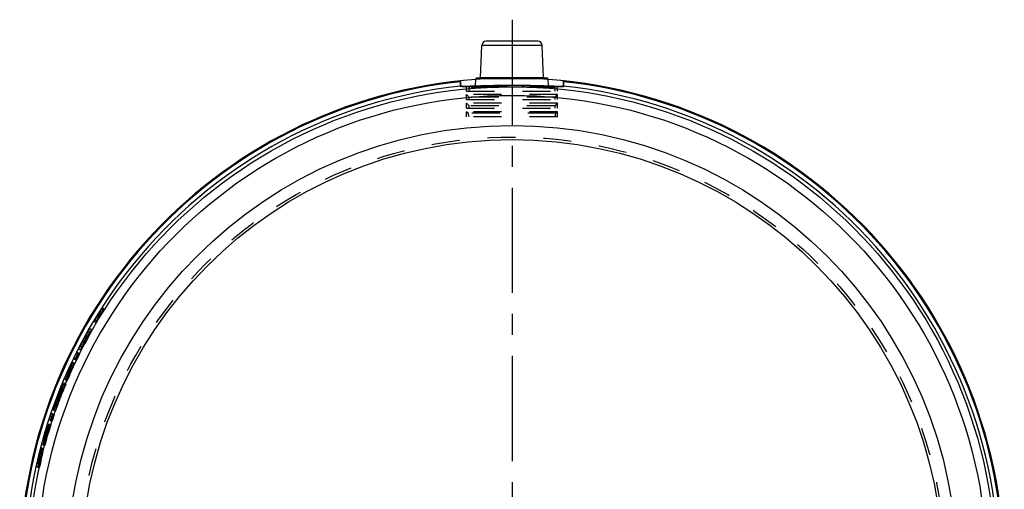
# Model space of a CAD drawing. Header units: millimetres. Extents: x 379 to 621, y 376 to 624.
# Tile 2 of 2: x 387 to 616, y 515 to 624. Entities that reach past the tile are written whole.
import ezdxf

# ---------------------------------------------------------------- set-up
doc = ezdxf.new("R2010")
doc.units = ezdxf.units.MM
doc.header["$LTSCALE"] = 65.185185
doc.linetypes.add('CENTER', pattern=[0.6, 0.375, -0.075, 0.075, -0.075])
doc.linetypes.add('HIDDEN', pattern=[0.2, 0.1, -0.1])
for name, color, linetype in [('KOERPER', 7, 'CONTINUOUS'), ('KONST.EL_MIT_GEO', 7, 'CONTINUOUS'), ('L1', 7, 'CONTINUOUS')]:
    doc.layers.add(name, color=color, linetype=linetype)

msp = doc.modelspace()

# ---------------------------------------------------------------- linework, layer by layer
at = {"layer": 'KOERPER', "color": 8, "linetype": 'HIDDEN'}
for p, q in [((490.69, 607.2), (490.69, 608.2)), ((511.84, 608.2), (490.69, 608.2)), ((511.84, 607.2), (511.84, 608.2)), ((490.69, 605.2), (490.69, 606.38)), ((511.84, 605.2), (511.84, 606.38)), ((490.69, 603.2), (490.69, 604.38)), ((490.69, 601.2), (490.69, 602.38)), ((511.84, 603.2), (511.84, 604.38)), ((511.84, 601.2), (511.84, 602.38)), ((511.84, 601.2), (490.69, 601.2))]:
    msp.add_line(p, q, dxfattribs=at)
at = {"layer": 'KONST.EL_MIT_GEO', "color": 7, "linetype": 'Continuous'}
for p, q in [((507.3, 618.8), (495.23, 618.8)), ((493.97, 610.39), (494.23, 617.83)), ((508.3, 617.83), (494.23, 617.83)), ((508.56, 610.39), (508.3, 617.83)), ((489.27, 609.36), (489.27, 609.57)), ((492.77, 608.34), (492.83, 610.01)), ((509.7, 610.01), (492.83, 610.01)), ((509.5, 610.2), (493.03, 610.2)), ((493.97, 610.39), (508.56, 610.39)), ((509.76, 608.34), (509.7, 610.01)), ((513.27, 609.36), (513.27, 609.57)), ((513.27, 609.36), (513.27, 609.22)), ((513.27, 609.22), (513.27, 609.1)), ((404.81, 554.86), (404.77, 554.89)), ((404.99, 555.08), (404.94, 555.11)), ((405.02, 555.06), (404.98, 555)), ((405.02, 555.2), (405, 555.18)), ((405.04, 555.22), (405.02, 555.2)), ((405.07, 555.24), (405.04, 555.22)), ((405.08, 555.36), (405.14, 555.32)), ((405.15, 555.41), (405.17, 555.44)), ((405.17, 555.44), (405.19, 555.46)), ((405.19, 555.46), (405.21, 555.49)), ((402.35, 550.23), (402.16, 550.33)), ((402.6, 551.27), (402.66, 551.24)), ((400.81, 547.96), (400.87, 547.93)), ((401.54, 548.74), (401.35, 548.84)), ((400.29, 546.32), (400.07, 546.44)), ((398.56, 543.4), (398.63, 543.37)), ((398.62, 543.22), (398.69, 543.19)), ((399.55, 544.81), (399.32, 544.92)), ((397.46, 540.96), (397.76, 540.83)), ((397.92, 541.68), (398.07, 541.61)), ((396.35, 537.97), (396.62, 538.47)), ((397.39, 540.06), (397.16, 540.16)), ((395.83, 536.96), (395.96, 537.21)), ((395.83, 536.96), (396.07, 536.86)), ((395.98, 536.84), (395.92, 536.73)), ((395.96, 537.21), (396.22, 537.72)), ((395.98, 536.84), (396.05, 536.81)), ((396.22, 537.72), (396.35, 537.97)), ((394.64, 533.03), (394.78, 533.58)), ((394.78, 533.58), (394.85, 533.85)), ((394.85, 533.85), (394.92, 534.13)), ((395.13, 534.96), (395.2, 535.23)), ((395.2, 535.23), (395.27, 535.51)), ((395.27, 535.51), (395.51, 535.42)), ((395.46, 535.5), (395.53, 535.47)), ((394.36, 532.15), (394.12, 532.23)), ((393.82, 530.55), (393.58, 530.63)), ((392.46, 527.1), (392.54, 527.08)), ((392.59, 527.06), (392.66, 527.04)), ((392.82, 527.62), (392.73, 527.65)), ((393.1, 528.64), (393.24, 528.98)), ((393.1, 528.64), (393.23, 528.6)), ((392.16, 524.94), (391.92, 525)), ((392.11, 525.83), (392.42, 525.74)), ((392.46, 526.61), (392.61, 526.57)), ((391.46, 523.37), (391.53, 523.35)), ((391.51, 523.07), (391.58, 523.05)), ((390.8, 520.62), (391.12, 520.55)), ((391.11, 521.42), (391.27, 521.38)), ((390.9, 519.73), (390.65, 519.78))]:
    msp.add_line(p, q, dxfattribs=at)
at = {"layer": 'KONST.EL_MIT_GEO', "color": 8, "linetype": 'HIDDEN'}
for p, q in [((489.27, 609.36), (489.27, 608.2)), ((489.27, 609.36), (489.27, 609.23)), ((513.27, 609.36), (513.27, 608.2)), ((513.27, 609.09), (513.27, 609.36)), ((513.27, 608.2), (489.27, 608.2)), ((490.69, 607.2), (490.69, 608.2)), ((490.69, 607.2), (511.84, 607.2)), ((491.27, 607.2), (491.27, 608)), ((511.27, 608), (491.27, 608)), ((492.77, 608.34), (493.13, 608.35)), ((492.77, 608.2), (492.77, 608.34)), ((509.77, 608.2), (509.76, 608.34)), ((509.77, 608.34), (509.99, 608.33)), ((511.27, 607.2), (511.27, 608)), ((511.84, 607.2), (511.84, 608.2)), ((513.27, 608.98), (513.27, 609.09)), ((490.69, 605.2), (490.69, 606.38)), ((491.27, 605.8), (490.69, 606.38)), ((511.84, 606.38), (490.69, 606.38)), ((490.69, 605.2), (511.84, 605.2)), ((491.27, 605.2), (491.27, 605.8)), ((511.27, 605.8), (491.27, 605.8)), ((511.27, 605.8), (511.84, 606.38)), ((511.27, 605.2), (511.27, 605.8)), ((511.84, 605.2), (511.84, 606.38)), ((490.69, 603.2), (490.69, 604.38)), ((491.27, 603.8), (490.69, 604.38)), ((511.84, 604.38), (490.69, 604.38)), ((490.69, 603.2), (511.84, 603.2)), ((490.69, 601.2), (490.69, 602.38)), ((491.05, 602.02), (490.69, 602.38)), ((511.84, 602.38), (490.69, 602.38)), ((491.27, 603.2), (491.27, 603.8)), ((511.27, 603.8), (491.27, 603.8)), ((511.27, 603.8), (511.84, 604.38)), ((511.27, 603.2), (511.27, 603.8)), ((511.49, 602.02), (511.84, 602.38)), ((511.84, 603.2), (511.84, 604.38)), ((511.84, 601.2), (511.84, 602.38)), ((511.84, 601.2), (490.69, 601.2)), ((491.27, 601.2), (491.05, 602.02)), ((511.49, 602.02), (491.05, 602.02)), ((511.27, 601.2), (511.49, 602.02)), ((406, 556.78), (406.42, 556.51)), ((404.81, 554.86), (405.26, 554.58)), ((404.93, 555.12), (404.94, 555.11)), ((404.99, 555.08), (405.41, 554.82)), ((405, 555.24), (405.44, 554.97)), ((405, 555.18), (405.42, 554.92)), ((405.13, 555.31), (405.07, 555.24)), ((405.13, 555.31), (405.55, 555.05)), ((405.15, 555.41), (405.57, 555.15)), ((405.21, 555.49), (405.26, 555.53)), ((405.23, 555.6), (405.7, 555.3)), ((405.26, 555.53), (405.28, 555.56)), ((405.27, 554.57), (405.3, 554.62)), ((405.34, 554.86), (405.42, 554.98)), ((405.38, 554.84), (405.42, 554.92)), ((405.42, 554.92), (405.55, 555.05)), ((405.58, 555.17), (405.57, 555.15)), ((405.57, 555.04), (405.59, 555.09)), ((405.7, 555.3), (405.58, 555.17)), ((405.78, 556.42), (406.19, 556.16)), ((403.47, 551.74), (403.04, 551.99)), ((404.07, 553.66), (404.5, 553.4)), ((404.29, 554.02), (404.71, 553.76)), ((402.35, 550.23), (402.78, 549.99)), ((402.66, 551.24), (403.09, 550.99)), ((400.87, 547.93), (401.31, 547.7)), ((401.54, 548.74), (401.98, 548.51)), ((400.29, 546.32), (400.74, 546.1)), ((400.45, 547.2), (400.9, 546.97)), ((398.63, 543.37), (399.08, 543.16)), ((398.69, 543.19), (399.14, 542.98)), ((399.4, 543.93), (398.95, 544.15)), ((399.46, 543.76), (399.01, 543.97)), ((399.55, 544.81), (399.99, 544.59)), ((397.76, 540.83), (397.92, 540.76)), ((397.92, 541.68), (397.87, 541.7)), ((398.07, 541.61), (398.52, 541.41)), ((397.02, 539.22), (397.48, 539.03)), ((397.52, 539.09), (397.06, 539.28)), ((397.48, 539.03), (397.21, 538.53)), ((397.39, 540.06), (397.85, 539.87)), ((395.65, 536.19), (396.12, 536.02)), ((395.92, 536.73), (395.87, 536.63)), ((396.05, 536.81), (396.44, 536.66)), ((396.07, 536.86), (396.29, 536.77)), ((396.42, 537.03), (396.29, 536.77)), ((396.32, 537.51), (396.78, 537.32)), ((396.55, 537.28), (396.42, 537.03)), ((396.46, 537.78), (396.92, 537.59)), ((395.19, 534.47), (395.66, 534.3)), ((395.27, 534.77), (395.74, 534.6)), ((395.46, 534.23), (395.32, 533.69)), ((395.52, 535.73), (395.46, 535.5)), ((395.53, 534.51), (395.46, 534.23)), ((395.51, 535.42), (395.74, 535.33)), ((395.53, 535.47), (395.93, 535.32)), ((395.67, 535.06), (395.53, 534.51)), ((395.74, 535.33), (395.67, 535.06)), ((394.36, 532.15), (394.83, 531.99)), ((394.63, 532.95), (395.11, 532.79)), ((394.64, 533.03), (395.11, 532.86)), ((393.7, 529.12), (393.22, 529.27)), ((393.53, 529.67), (394, 529.52)), ((394.04, 529.59), (393.57, 529.74)), ((393.82, 530.55), (394.3, 530.39)), ((392.54, 527.08), (392.59, 527.06)), ((392.66, 527.04), (393.07, 526.93)), ((392.69, 527.15), (393.17, 527.01)), ((393.21, 527.5), (392.82, 527.62)), ((393.11, 528.2), (393.58, 528.05)), ((393.23, 528.6), (393.57, 528.49)), ((393.62, 528.61), (393.57, 528.49)), ((393.72, 528.83), (393.62, 528.61)), ((392.16, 524.94), (392.65, 524.81)), ((392.46, 526.61), (392.41, 526.63)), ((392.42, 525.74), (392.59, 525.7)), ((392.61, 526.57), (393.09, 526.43)), ((391.53, 523.35), (392.01, 523.23)), ((391.58, 523.05), (392.07, 522.93)), ((392.18, 524.05), (391.7, 524.18)), ((392.24, 523.75), (391.75, 523.87)), ((391.11, 521.42), (391.06, 521.43)), ((391.12, 520.55), (391.29, 520.51)), ((391.27, 521.38), (391.76, 521.27)), ((390.9, 519.73), (391.39, 519.62))]:
    msp.add_line(p, q, dxfattribs=at)
at = {"layer": 'KONST.EL_MIT_GEO', "color": 7, "linetype": 'Continuous'}
for radius in [112.5, 110.5, 103.5, 100.2]:
    msp.add_circle((501.27, 495.7), radius, dxfattribs=at)
at = {"layer": 'KONST.EL_MIT_GEO', "color": 8, "linetype": 'HIDDEN'}
msp.add_circle((501.27, 495.7), 100.8, dxfattribs=at)
at = {"layer": 'KONST.EL_MIT_GEO', "color": 7, "linetype": 'Continuous'}
for centre, radius, start, end in [((495.23, 617.8), 1, 90, 178), ((507.3, 617.8), 1, 2, 90), ((501.27, 495.7), 114.5, 94.2223, 85.765), ((501.27, 495.7), 114.29, 96.027, 83.973), ((493.03, 610), 0.2, 90, 178), ((493.77, 610.4), 0.2, 270, 358), ((508.76, 610.4), 0.2, 182, 270), ((509.5, 610), 0.2, 2, 90), ((501.27, 495.7), 113.29, 96.0609, 83.9391), ((501.27, 417.84), 190.67, 90.0006, 90.2244), ((501.26, 417.88), 190.63, 89.7669, 89.9994), ((371.09, 575.94), 39.83, 327.0124, 327.6235), ((418.32, 546.75), 15.83, 150.0991, 150.6459), ((421.4, 544.98), 19.38, 149.6293, 150.1043), ((423.79, 543.58), 22.15, 149.1902, 149.6314), ((358.22, 584.11), 55.08, 327.6112, 327.8474), ((501.27, 495.7), 113.21, 148.2634, 148.4781), ((353.24, 587.24), 60.96, 327.846, 328.069), ((501.27, 495.7), 113.16, 148.2634, 148.335), ((351.49, 588.34), 63.03, 328.1351, 328.2826), ((409.39, 552.61), 5.14, 146.0892, 146.7677), ((351.87, 588.1), 62.58, 328.2824, 328.4974), ((407.95, 553.58), 3.39, 145.1863, 146.1108), ((420.8, 545.61), 18.54, 146.0274, 147.3062), ((354.23, 586.66), 59.81, 328.4961, 328.72), ((359.64, 583.37), 53.48, 328.7186, 328.9564), ((501.27, 495.7), 113.24, 150.6114, 152.5143), ((501.27, 495.7), 113.17, 150.6114, 151.1336), ((415.9, 543.78), 15.27, 149.2707, 150.6369), ((380.67, 558.44), 22.77, 332.1897, 332.5144), ((501.27, 495.7), 113.17, 151.9921, 152.5143), ((414, 538.63), 15.99, 154.046, 154.4962), ((501.27, 495.7), 113.24, 155.0898, 156.4445), ((501.27, 495.7), 113.17, 155.0898, 156.0153), ((501.27, 495.7), 113.12, 155.1568, 156.0153), ((501.27, 495.7), 113.04, 155.1568, 156.0153), ((413.22, 536.59), 16.17, 154.6313, 155.0887), ((412, 537.17), 14.82, 153.7428, 154.6515), ((412.45, 536.83), 15.24, 153.8153, 155.1823), ((378.03, 552.93), 22.71, 335.0896, 335.4173), ((412.1, 534.58), 15.97, 156.4457, 156.8612), ((496.01, 485.83), 112.47, 151.66, 152.0946), ((376.41, 546.83), 22, 337.502, 338.4761), ((501.27, 495.7), 112.97, 158.2799, 159.7659), ((407.03, 531.77), 12.34, 160.2499, 160.7977), ((409.81, 530.76), 15.3, 158.777, 160.2288), ((501.27, 495.7), 113.04, 158.6577, 159.3881), ((504.21, 506.49), 112.55, 164.6951, 164.941), ((409.34, 530.96), 14.79, 157.8352, 158.8221), ((496.24, 485.71), 112.55, 153.1049, 153.3508), ((398.19, 535.78), 2.64, 154.3407, 154.9082), ((496.12, 485.78), 112.41, 152.4443, 152.6005), ((504.06, 506.52), 112.58, 165.3722, 165.8065), ((373.18, 541.53), 23.13, 340.252, 340.5768), ((504.08, 506.52), 112.41, 165.4453, 165.6016), ((408.99, 526.39), 16, 161.8455, 162.2936), ((398.79, 526.75), 6.13, 158.1188, 158.9559), ((497.21, 485.96), 112.52, 157.139, 157.519), ((372.55, 535.33), 21.76, 342.7016, 343.6833), ((377.74, 533.8), 16.35, 343.6937, 344.1034), ((501.27, 495.7), 113.24, 163.9022, 164.5689), ((501.27, 495.7), 113.17, 163.9022, 164.1397), ((426.49, 517.28), 35.42, 163.3217, 163.9015), ((501.27, 495.7), 113.12, 163.9022, 164.1397), ((501.27, 495.7), 113.04, 163.8464, 164.1397), ((403.22, 523.99), 11.13, 163.3584, 163.8994), ((424.45, 517.9), 33.29, 162.4463, 163.3328), ((497.36, 485.9), 112.51, 157.9156, 158.4888), ((387.91, 528.64), 4.93, 345.7863, 346.6451), ((407.5, 521.58), 15.97, 164.5701, 164.9855), ((501.27, 495.7), 113.24, 165.8567, 167.2875), ((501.27, 495.7), 113.17, 165.8567, 166.8583), ((501.27, 495.7), 113.12, 165.9998, 166.8583), ((501.27, 495.7), 113.04, 165.9998, 166.8583), ((406.27, 519.65), 15.27, 164.516, 165.8822), ((406.3, 519.39), 15.24, 164.6583, 166.0252), ((369.5, 528.9), 22.71, 345.8565, 346.1841), ((401.12, 521.08), 9.93, 163.3373, 164.5455), ((406.38, 517.11), 15.97, 167.2887, 167.7041)]:
    msp.add_arc(centre, radius, start, end, dxfattribs=at)
at = {"layer": 'KONST.EL_MIT_GEO', "color": 8, "linetype": 'HIDDEN'}
for centre, radius, start, end in [((588.36, 609.2), 99.1, 179.9826, 180.1235), ((501.27, 495.7), 114.5, 85.765, 94.2223), ((512.58, 609.01), 23.31, 180.0805, 180.627), ((489.16, 700.83), 92.56, 271.2674, 271.531), ((491.47, 608), 0.2, 90, 180), ((487.49, 763.4), 155.15, 271.5287, 271.6997), ((482.88, 919.55), 311.37, 271.6971, 271.8207), ((501.28, 413.5), 195.01, 90.2243, 90.4424), ((501.24, 412.71), 195.8, 89.322, 89.7668), ((514.83, 755.94), 147.68, 268.3128, 268.4894), ((513.29, 697.32), 89.04, 268.4871, 268.7567), ((511.07, 608), 0.2, 0, 90), ((503.93, 608.87), 9.33, 358.7213, 359.3188), ((490.67, 609.01), 22.6, 359.3515, 359.9123), ((424.5, 543.01), 23.07, 149.135, 150.7048), ((430.07, 539.73), 29.53, 148.3039, 149.2144), ((425.33, 542.66), 23.94, 148.7609, 149.1927), ((501.27, 495.7), 113.12, 148.335, 148.478), ((425.56, 542.53), 24.2, 148.3334, 148.7632), ((430.22, 539.64), 29.71, 147.847, 148.3034), ((425.7, 542.44), 24.37, 147.9011, 148.3314), ((411.69, 551.11), 7.88, 146.7926, 148.3064), ((407.3, 553.82), 2.71, 147.2545, 148.2614), ((425.73, 542.42), 24.41, 147.4712, 147.9035), ((430.25, 539.62), 29.74, 147.3917, 147.8495), ((368.9, 577.57), 42.54, 328.3021, 328.5464), ((501.27, 495.7), 113.12, 148.0513, 148.1979), ((430.37, 539.56), 29.38, 148.7428, 149.2038), ((424.88, 542.96), 23.4, 147.2464, 147.4709), ((400.92, 557.89), 4.9, 329.6675, 330.3705), ((370.42, 576.64), 40.76, 328.5449, 328.7983), ((501.42, 495.65), 112.87, 148.284, 148.4983), ((428.64, 540.66), 27.83, 146.9263, 147.3944), ((430.64, 539.4), 29.69, 148.5603, 148.7442), ((501.42, 495.65), 112.79, 148.3554, 148.4983), ((374.06, 574.44), 36.51, 328.7967, 329.0641), ((430.28, 539.62), 29.27, 148.0072, 148.5608), ((370.67, 576.45), 40.94, 327.7809, 328.0374), ((379.94, 570.92), 29.65, 329.0603, 329.3705), ((501.42, 495.65), 112.83, 148.284, 148.3554), ((369.48, 577.19), 42.34, 328.036, 328.284), ((412.67, 550.5), 8.54, 147.7777, 148.2828), ((403.04, 556.45), 2.82, 328.2854, 329.2426), ((386.74, 566.89), 21.74, 329.3659, 329.7635), ((430.63, 539.4), 29.69, 147.8238, 148.0077), ((412.39, 550.68), 8.2, 147.3254, 147.7829), ((411.04, 551.54), 6.6, 146.6394, 147.3412), ((430.49, 539.49), 29.52, 147.469, 147.8245), ((369.46, 577.21), 42.37, 328.2841, 328.461), ((409.61, 552.49), 4.88, 146.0719, 146.6321), ((501.42, 495.65), 112.79, 148.0722, 148.2185), ((370.68, 576.46), 40.94, 328.5305, 328.7871), ((428.93, 540.49), 27.67, 146.8985, 147.4741), ((377.3, 572.46), 33.2, 328.7685, 329.3539), ((423.8, 543.85), 21.54, 145.8352, 146.9391), ((386.91, 566.76), 22.03, 329.3619, 329.7675), ((393.19, 563.1), 14.76, 329.7595, 330.2951), ((501.42, 495.65), 112.91, 150.6286, 152.5288), ((501.42, 495.65), 112.83, 150.6286, 151.1501), ((417, 543.16), 16.04, 150.1626, 150.6274), ((415.48, 540.34), 16.04, 152.5296, 152.9848), ((501.42, 495.65), 112.83, 152.0073, 152.5288), ((414.38, 538.46), 15.91, 153.1503, 153.5974), ((413.16, 539.08), 14.54, 152.6746, 153.1506), ((501.42, 495.65), 112.91, 155.1005, 156.4533), ((501.42, 495.65), 112.83, 155.1005, 156.0247), ((501.42, 495.65), 112.78, 155.1675, 156.0247), ((501.42, 495.65), 112.71, 155.1675, 156.0247), ((413.56, 536.44), 16.04, 154.6346, 155.0994), ((413.59, 536.29), 16, 154.7014, 155.1663), ((496.23, 485.73), 112.22, 151.9318, 152.6549), ((501.42, 495.65), 112.63, 158.2861, 159.7699), ((501.42, 495.65), 112.71, 158.6633, 159.3927), ((504.35, 506.46), 112.2, 164.7251, 165.0934), ((410.4, 530.54), 15.43, 159.251, 159.7161), ((410.2, 530.62), 15.21, 157.8653, 159.2814), ((496.38, 485.66), 112.2, 152.9626, 153.3309), ((496.27, 485.71), 112.07, 152.4256, 152.5816), ((504.11, 506.52), 112.13, 165.9795, 166.4135), ((504.23, 506.49), 112.07, 165.4743, 165.6304), ((398.29, 534.63), 2.64, 163.1068, 163.7395), ((407.56, 526.9), 13.98, 159.9567, 161.4391), ((403.52, 528.37), 9.68, 159.3276, 159.9436), ((497.35, 485.9), 112.18, 157.1153, 157.4948), ((501.42, 495.65), 112.91, 163.9001, 164.5659), ((501.42, 495.65), 112.83, 163.9001, 164.1373), ((426.37, 517.31), 34.79, 163.72, 163.8999), ((501.42, 495.65), 112.78, 163.9001, 164.1373), ((426.84, 517.18), 35.28, 163.4884, 163.7201), ((426.6, 517.25), 35.03, 163.0889, 163.4895), ((501.42, 495.65), 112.71, 163.8444, 164.1373), ((379.21, 530.93), 14.42, 343.8848, 344.7321), ((425.53, 517.57), 33.91, 162.9219, 163.0883), ((422.89, 518.39), 31.15, 162.2386, 162.9292), ((497.5, 485.83), 112.17, 157.8908, 158.4633), ((416.42, 520.48), 24.35, 161.241, 162.2719), ((410.76, 522.4), 18.37, 160.6415, 161.2348), ((408.22, 523.29), 15.68, 160.4473, 160.6314), ((501.42, 495.65), 112.91, 165.8518, 167.2806), ((501.42, 495.65), 112.83, 165.8518, 166.8519), ((501.42, 495.65), 112.78, 165.9947, 166.8519), ((501.42, 495.65), 112.71, 165.9947, 166.8519), ((407.49, 519.33), 16.04, 165.3859, 165.8507), ((407.52, 519.07), 16, 165.5286, 165.9935)]:
    msp.add_arc(centre, radius, start, end, dxfattribs=at)
at = {"layer": 'KONST.EL_MIT_GEO', "color": 7, "linetype": 'Continuous'}
for points, knots in [([(489.27, 608.76), (489.27, 608.8), (489.27, 609), (489.27, 609.2), (489.27, 609.36)], [0, 0, 0, 0, 0.227113, 1, 1, 1, 1]), ([(489.31, 608.36), (489.29, 608.36), (489.29, 608.41), (489.28, 608.48), (489.27, 608.61), (489.27, 608.7), (489.27, 608.76)], [0, 0, 0, 0, 0.089149, 0.290472, 0.599337, 1, 1, 1, 1]), ([(492.1, 608.32), (491.74, 608.31), (491.09, 608.29), (490.26, 608.28), (489.69, 608.3), (489.4, 608.32), (489.31, 608.36)], [0, 0, 0, 0, 0.38878, 0.689177, 0.894143, 1, 1, 1, 1]), ([(500.52, 608.51), (498.97, 608.5), (496.17, 608.45), (493.36, 608.36), (492.1, 608.32)], [0, 0, 0, 0, 0.55141, 1, 1, 1, 1]), ([(510.48, 608.32), (509.22, 608.36), (506.41, 608.45), (503.59, 608.5), (502.04, 608.51)], [0, 0, 0, 0, 0.447808, 1, 1, 1, 1]), ([(513.23, 608.36), (513.14, 608.32), (512.85, 608.3), (512.29, 608.28), (511.47, 608.29), (510.84, 608.31), (510.48, 608.32)], [0, 0, 0, 0, 0.106115, 0.311089, 0.611352, 1, 1, 1, 1]), ([(513.27, 608.75), (513.26, 608.7), (513.26, 608.6), (513.26, 608.48), (513.25, 608.41), (513.24, 608.36), (513.23, 608.36)], [0, 0, 0, 0, 0.400884, 0.709491, 0.910637, 1, 1, 1, 1]), ([(513.27, 609.1), (513.27, 609.07), (513.27, 608.95), (513.27, 608.84), (513.27, 608.75)], [0, 0, 0, 0, 0.266707, 1, 1, 1, 1]), ([(406, 556.78), (406.01, 556.78), (406, 556.74), (405.98, 556.69), (405.93, 556.6), (405.84, 556.43), (405.68, 556.16), (405.54, 555.92), (405.46, 555.79)], [0, 0, 0, 0, 0.020699, 0.074245, 0.160104, 0.276544, 0.59319, 1, 1, 1, 1]), ([(404.07, 553.66), (404.07, 553.66), (404.07, 553.68), (404.09, 553.74), (404.15, 553.86), (404.25, 554.06), (404.34, 554.21), (404.38, 554.3)], [0, 0, 0, 0, 0.021312, 0.073413, 0.270635, 0.583585, 1, 1, 1, 1]), ([(404.5, 554.25), (404.42, 554.12), (404.28, 553.92), (404.15, 553.72), (404.09, 553.66)], [0, 0, 0, 0, 0.66911, 1, 1, 1, 1]), ([(404.53, 554.51), (404.49, 554.44), (404.43, 554.33), (404.34, 554.17), (404.32, 554.09), (404.28, 554.03), (404.29, 554.02)], [0, 0, 0, 0, 0.417214, 0.730347, 0.927628, 1, 1, 1, 1]), ([(405.02, 555.23), (405.04, 555.26), (405.07, 555.3), (405.08, 555.33), (405.09, 555.35), (405.09, 555.35)], [0, 0, 0, 0, 0.696104, 0.915337, 1, 1, 1, 1]), ([(405.65, 556.28), (405.63, 556.26), (405.56, 556.15), (405.48, 556.05), (405.43, 555.97)], [0, 0, 0, 0, 0.205735, 1, 1, 1, 1]), ([(403.03, 551.93), (403.01, 551.89), (402.9, 551.66), (402.77, 551.43), (402.66, 551.24)], [0, 0, 0, 0, 0.156561, 1, 1, 1, 1]), ([(402.78, 551.59), (402.81, 551.64), (402.87, 551.74), (402.95, 551.88), (403, 551.93), (403.04, 551.99), (403.04, 551.99)], [0, 0, 0, 0, 0.408386, 0.726676, 0.929374, 1, 1, 1, 1]), ([(403.04, 551.99), (403.05, 551.98), (403.04, 551.96), (403.03, 551.94), (403.03, 551.93)], [0, 0, 0, 0, 0.274108, 1, 1, 1, 1]), ([(404.09, 553.66), (404.09, 553.66), (404.08, 553.66), (404.07, 553.65), (404.07, 553.66)], [0, 0, 0, 0, 0.666864, 1, 1, 1, 1]), ([(404.29, 554.02), (404.29, 554.02), (404.3, 554.02), (404.3, 554.02), (404.3, 554.03)], [0, 0, 0, 0, 0.331776, 1, 1, 1, 1]), ([(402.35, 550.23), (402.35, 550.23), (402.34, 550.2), (402.33, 550.16), (402.29, 550.09), (402.23, 549.95), (402.12, 549.74), (401.98, 549.47), (401.83, 549.2), (401.71, 549), (401.63, 548.87), (401.59, 548.8), (401.56, 548.77), (401.55, 548.74), (401.54, 548.74)], [0, 0, 0, 0, 0.010636, 0.039395, 0.085452, 0.14716, 0.308878, 0.499937, 0.690945, 0.852621, 0.914437, 0.960585, 0.989366, 1, 1, 1, 1]), ([(400.45, 547.2), (400.45, 547.2), (400.46, 547.23), (400.47, 547.27), (400.5, 547.34), (400.56, 547.48), (400.66, 547.69), (400.76, 547.87), (400.81, 547.96)], [0, 0, 0, 0, 0.020595, 0.075272, 0.16397, 0.286432, 0.61375, 1, 1, 1, 1]), ([(400.81, 547.82), (400.78, 547.76), (400.69, 547.59), (400.59, 547.41), (400.52, 547.29)], [0, 0, 0, 0, 0.301227, 1, 1, 1, 1]), ([(399.32, 544.92), (399.31, 544.92), (399.32, 544.94), (399.33, 544.98), (399.36, 545.04), (399.38, 545.09), (399.39, 545.12)], [0, 0, 0, 0, 0.072601, 0.267354, 0.579778, 1, 1, 1, 1]), ([(399.39, 545.12), (399.4, 545.15), (399.46, 545.28), (399.52, 545.41), (399.57, 545.52)], [0, 0, 0, 0, 0.212527, 1, 1, 1, 1]), ([(400.29, 546.32), (400.3, 546.32), (400.29, 546.29), (400.28, 546.25), (400.24, 546.18), (400.18, 546.04), (400.08, 545.83), (399.95, 545.55), (399.81, 545.27), (399.7, 545.06), (399.63, 544.93), (399.59, 544.86), (399.57, 544.83), (399.55, 544.8), (399.55, 544.81)], [0, 0, 0, 0, 0.010636, 0.039395, 0.085454, 0.147162, 0.30888, 0.499938, 0.690945, 0.852621, 0.914437, 0.960586, 0.989366, 1, 1, 1, 1]), ([(399.62, 545.63), (399.68, 545.73), (399.77, 545.92), (399.89, 546.15), (399.97, 546.29), (400.02, 546.37), (400.04, 546.41), (400.06, 546.44), (400.07, 546.44)], [0, 0, 0, 0, 0.37496, 0.699758, 0.825322, 0.919498, 0.978365, 1, 1, 1, 1]), ([(400.52, 547.29), (400.51, 547.27), (400.49, 547.25), (400.46, 547.19), (400.45, 547.2)], [0, 0, 0, 0, 0.741584, 1, 1, 1, 1]), ([(398.94, 544.09), (398.93, 544.05), (398.85, 543.85), (398.76, 543.65), (398.68, 543.48)], [0, 0, 0, 0, 0.157746, 1, 1, 1, 1]), ([(398.99, 543.91), (398.98, 543.87), (398.89, 543.63), (398.78, 543.39), (398.69, 543.19)], [0, 0, 0, 0, 0.15649, 1, 1, 1, 1]), ([(398.72, 543.73), (398.73, 543.76), (398.79, 543.87), (398.84, 543.98), (398.89, 544.05)], [0, 0, 0, 0, 0.299227, 1, 1, 1, 1]), ([(398.77, 543.55), (398.8, 543.61), (398.86, 543.71), (398.93, 543.86), (398.97, 543.91), (399, 543.98), (399.01, 543.97)], [0, 0, 0, 0, 0.408523, 0.726801, 0.929413, 1, 1, 1, 1]), ([(398.89, 544.05), (398.9, 544.08), (398.92, 544.1), (398.94, 544.15), (398.95, 544.15)], [0, 0, 0, 0, 0.741633, 1, 1, 1, 1]), ([(398.95, 544.15), (398.95, 544.14), (398.94, 544.11), (398.94, 544.1), (398.94, 544.09)], [0, 0, 0, 0, 0.274112, 1, 1, 1, 1]), ([(399.01, 543.97), (399.01, 543.97), (399, 543.94), (399, 543.93), (398.99, 543.91)], [0, 0, 0, 0, 0.274133, 1, 1, 1, 1]), ([(397.23, 540.39), (397.24, 540.43), (397.3, 540.58), (397.36, 540.73), (397.41, 540.85)], [0, 0, 0, 0, 0.214655, 1, 1, 1, 1]), ([(398.07, 541.61), (398.07, 541.61), (398.06, 541.58), (398.05, 541.54), (398.02, 541.47), (397.97, 541.33), (397.88, 541.11), (397.76, 540.83), (397.64, 540.54), (397.54, 540.33), (397.47, 540.2), (397.43, 540.12), (397.41, 540.09), (397.4, 540.06), (397.39, 540.06)], [0, 0, 0, 0, 0.010636, 0.039396, 0.085455, 0.147163, 0.308882, 0.499939, 0.690946, 0.852621, 0.914437, 0.960586, 0.989366, 1, 1, 1, 1]), ([(396.74, 538.41), (396.71, 538.34), (396.62, 538.13), (396.53, 537.92), (396.46, 537.78)], [0, 0, 0, 0, 0.314006, 1, 1, 1, 1]), ([(397.06, 539.28), (397.06, 539.28), (397.06, 539.26), (397.05, 539.22), (397.01, 539.11), (396.96, 538.95), (396.91, 538.82), (396.88, 538.75)], [0, 0, 0, 0, 0.020244, 0.073072, 0.276949, 0.596063, 1, 1, 1, 1]), ([(397.02, 539.22), (397.03, 539.24), (397.04, 539.25), (397.05, 539.29), (397.06, 539.28)], [0, 0, 0, 0, 0.733845, 1, 1, 1, 1]), ([(397.16, 540.16), (397.15, 540.17), (397.16, 540.19), (397.17, 540.23), (397.2, 540.31), (397.22, 540.36), (397.23, 540.39)], [0, 0, 0, 0, 0.072821, 0.268566, 0.580682, 1, 1, 1, 1]), ([(395.65, 536.54), (395.66, 536.57), (395.71, 536.69), (395.76, 536.81), (395.8, 536.9)], [0, 0, 0, 0, 0.291742, 1, 1, 1, 1]), ([(395.81, 536.92), (395.82, 536.93), (395.82, 536.94), (395.83, 536.95), (395.83, 536.96)], [0, 0, 0, 0, 0.527142, 1, 1, 1, 1]), ([(394.94, 533.72), (394.92, 533.66), (394.85, 533.45), (394.77, 533.25), (394.71, 533.1)], [0, 0, 0, 0, 0.288261, 1, 1, 1, 1]), ([(395.18, 534.42), (395.17, 534.38), (395.11, 534.19), (395.04, 533.99), (394.99, 533.84)], [0, 0, 0, 0, 0.191621, 1, 1, 1, 1]), ([(395.27, 535.51), (395.28, 535.53), (395.31, 535.63), (395.35, 535.74), (395.38, 535.82)], [0, 0, 0, 0, 0.181757, 1, 1, 1, 1]), ([(393.79, 531.37), (393.83, 531.48), (393.89, 531.69), (393.98, 531.93), (394.04, 532.08), (394.08, 532.17), (394.1, 532.2), (394.11, 532.24), (394.12, 532.23)], [0, 0, 0, 0, 0.374959, 0.699791, 0.825335, 0.919489, 0.978359, 1, 1, 1, 1]), ([(394.36, 532.15), (394.36, 532.15), (394.35, 532.12), (394.35, 532.08), (394.33, 532), (394.29, 531.86), (394.22, 531.63), (394.12, 531.34), (394.02, 531.05), (393.95, 530.83), (393.89, 530.69), (393.86, 530.61), (393.84, 530.58), (393.83, 530.55), (393.82, 530.55)], [0, 0, 0, 0, 0.010636, 0.039402, 0.085487, 0.147226, 0.308951, 0.500027, 0.691071, 0.852757, 0.914506, 0.960603, 0.989368, 1, 1, 1, 1]), ([(394.71, 533.1), (394.69, 533.07), (394.67, 533.01), (394.65, 532.97), (394.64, 532.95), (394.63, 532.95)], [0, 0, 0, 0, 0.735497, 0.92706, 1, 1, 1, 1]), ([(394.63, 532.95), (394.63, 532.96), (394.64, 532.99), (394.64, 533.01), (394.64, 533.03)], [0, 0, 0, 0, 0.266212, 1, 1, 1, 1]), ([(393.1, 529.04), (393.11, 529.07), (393.14, 529.13), (393.17, 529.21), (393.19, 529.25), (393.21, 529.27), (393.22, 529.27)], [0, 0, 0, 0, 0.42586, 0.73377, 0.923343, 1, 1, 1, 1]), ([(393.22, 529.27), (393.23, 529.27), (393.23, 529.24), (393.22, 529.17), (393.2, 529.09), (393.19, 529.03)], [0, 0, 0, 0, 0.077908, 0.26847, 1, 1, 1, 1]), ([(393.52, 529.52), (393.52, 529.5), (393.5, 529.44), (393.48, 529.37), (393.47, 529.33)], [0, 0, 0, 0, 0.22686, 1, 1, 1, 1]), ([(393.57, 529.74), (393.57, 529.74), (393.56, 529.71), (393.56, 529.67), (393.54, 529.6), (393.53, 529.55), (393.52, 529.52)], [0, 0, 0, 0, 0.071266, 0.263616, 0.576697, 1, 1, 1, 1]), ([(393.53, 529.67), (393.53, 529.69), (393.55, 529.7), (393.56, 529.74), (393.57, 529.74)], [0, 0, 0, 0, 0.734964, 1, 1, 1, 1]), ([(393.58, 530.63), (393.58, 530.63), (393.58, 530.65), (393.59, 530.69), (393.61, 530.76), (393.62, 530.81), (393.63, 530.84)], [0, 0, 0, 0, 0.072519, 0.267225, 0.579739, 1, 1, 1, 1]), ([(393.63, 530.84), (393.63, 530.87), (393.67, 531.01), (393.72, 531.15), (393.75, 531.26)], [0, 0, 0, 0, 0.212831, 1, 1, 1, 1]), ([(392.67, 527.52), (392.66, 527.5), (392.63, 527.38), (392.59, 527.27), (392.56, 527.18)], [0, 0, 0, 0, 0.209482, 1, 1, 1, 1]), ([(392.59, 527.06), (392.59, 527.1), (392.63, 527.22), (392.66, 527.34), (392.69, 527.43)], [0, 0, 0, 0, 0.268635, 1, 1, 1, 1]), ([(392.73, 527.64), (392.71, 527.65), (392.7, 527.58), (392.68, 527.55), (392.67, 527.52)], [0, 0, 0, 0, 0.263034, 1, 1, 1, 1]), ([(392.7, 527.51), (392.71, 527.54), (392.71, 527.57), (392.74, 527.64), (392.73, 527.64)], [0, 0, 0, 0, 0.745802, 1, 1, 1, 1]), ([(392.72, 527.94), (392.75, 528.04), (392.86, 528.38), (392.97, 528.72), (393.07, 528.95)], [0, 0, 0, 0, 0.296567, 1, 1, 1, 1]), ([(393.33, 528.86), (393.31, 528.79), (393.24, 528.57), (393.17, 528.34), (393.11, 528.2)], [0, 0, 0, 0, 0.310717, 1, 1, 1, 1]), ([(391.92, 525), (391.91, 525), (391.92, 525.04), (391.92, 525.07), (391.94, 525.15), (391.95, 525.21), (391.96, 525.24)], [0, 0, 0, 0, 0.072825, 0.268572, 0.580687, 1, 1, 1, 1]), ([(391.96, 525.24), (391.96, 525.28), (392, 525.44), (392.04, 525.6), (392.08, 525.72)], [0, 0, 0, 0, 0.214656, 1, 1, 1, 1]), ([(392.61, 526.57), (392.62, 526.57), (392.61, 526.54), (392.61, 526.5), (392.59, 526.42), (392.56, 526.27), (392.5, 526.04), (392.42, 525.74), (392.34, 525.45), (392.27, 525.22), (392.22, 525.08), (392.2, 525), (392.18, 524.97), (392.17, 524.94), (392.16, 524.94)], [0, 0, 0, 0, 0.010637, 0.039398, 0.085458, 0.147167, 0.308887, 0.499944, 0.69095, 0.852624, 0.914439, 0.960587, 0.989367, 1, 1, 1, 1]), ([(391.66, 523.91), (391.65, 523.88), (391.62, 523.74), (391.59, 523.59), (391.56, 523.48)], [0, 0, 0, 0, 0.219764, 1, 1, 1, 1]), ([(391.76, 523.85), (391.75, 523.75), (391.68, 523.48), (391.62, 523.22), (391.58, 523.05)], [0, 0, 0, 0, 0.357008, 1, 1, 1, 1]), ([(391.6, 523.42), (391.62, 523.48), (391.65, 523.59), (391.69, 523.74), (391.73, 523.81), (391.74, 523.88), (391.75, 523.87)], [0, 0, 0, 0, 0.408526, 0.726805, 0.929417, 1, 1, 1, 1]), ([(391.61, 523.92), (391.63, 523.98), (391.66, 524.06), (391.68, 524.16), (391.7, 524.18)], [0, 0, 0, 0, 0.703206, 1, 1, 1, 1]), ([(391.7, 524.15), (391.7, 524.14), (391.69, 524.06), (391.68, 523.98), (391.66, 523.91)], [0, 0, 0, 0, 0.150982, 1, 1, 1, 1]), ([(391.7, 524.18), (391.7, 524.18), (391.7, 524.17), (391.7, 524.16), (391.7, 524.15)], [0, 0, 0, 0, 0.29375, 1, 1, 1, 1]), ([(391.75, 523.87), (391.75, 523.87), (391.76, 523.86), (391.76, 523.85), (391.76, 523.85)], [0, 0, 0, 0, 0.293801, 1, 1, 1, 1]), ([(390.65, 519.78), (390.64, 519.79), (390.65, 519.83), (390.65, 519.88), (390.67, 519.99), (390.68, 520.06), (390.69, 520.11)], [0, 0, 0, 0, 0.072465, 0.269826, 0.5829, 1, 1, 1, 1]), ([(390.69, 520.11), (390.7, 520.14), (390.72, 520.27), (390.75, 520.4), (390.77, 520.51)], [0, 0, 0, 0, 0.22661, 1, 1, 1, 1]), ([(391.27, 521.38), (391.28, 521.38), (391.27, 521.35), (391.27, 521.31), (391.26, 521.23), (391.23, 521.08), (391.18, 520.85), (391.12, 520.55), (391.05, 520.25), (390.99, 520.02), (390.95, 519.88), (390.93, 519.8), (390.91, 519.76), (390.91, 519.73), (390.9, 519.73)], [0, 0, 0, 0, 0.010637, 0.039399, 0.085459, 0.147168, 0.308888, 0.499945, 0.690951, 0.852625, 0.914441, 0.960588, 0.989367, 1, 1, 1, 1])]:
    msp.add_open_spline(points, degree=3, knots=knots, dxfattribs=at)
at = {"layer": 'KONST.EL_MIT_GEO', "color": 8, "linetype": 'HIDDEN'}
for points, knots in [([(489.27, 608.76), (489.27, 608.72), (489.27, 608.61), (489.27, 608.5), (489.28, 608.43)], [0, 0, 0, 0, 0.314177, 1, 1, 1, 1]), ([(489.28, 608.43), (489.28, 608.42), (489.29, 608.4), (489.29, 608.36), (489.31, 608.36)], [0, 0, 0, 0, 0.386796, 1, 1, 1, 1]), ([(489.39, 608.33), (489.6, 608.29), (490.21, 608.29), (490.82, 608.29), (491.21, 608.3)], [0, 0, 0, 0, 0.355288, 1, 1, 1, 1]), ([(493.13, 608.35), (493.61, 608.37), (495.83, 608.44), (498.05, 608.49), (499.78, 608.5)], [0, 0, 0, 0, 0.219752, 1, 1, 1, 1]), ([(503.56, 608.49), (504.13, 608.49), (506.2, 608.45), (508.27, 608.39), (509.77, 608.34)], [0, 0, 0, 0, 0.277092, 1, 1, 1, 1]), ([(511.36, 608.3), (511.74, 608.29), (512.34, 608.29), (512.94, 608.29), (513.15, 608.33)], [0, 0, 0, 0, 0.644499, 1, 1, 1, 1]), ([(513.23, 608.36), (513.24, 608.36), (513.25, 608.39), (513.25, 608.42), (513.25, 608.44)], [0, 0, 0, 0, 0.316239, 1, 1, 1, 1]), ([(404.5, 553.4), (404.51, 553.4), (404.55, 553.45), (404.61, 553.51), (404.7, 553.66), (404.83, 553.84), (404.98, 554.07), (405.21, 554.44), (405.51, 554.92), (405.81, 555.41), (406.03, 555.78), (406.17, 556.02), (406.28, 556.21), (406.37, 556.37), (406.4, 556.44), (406.43, 556.51), (406.42, 556.51)], [0, 0, 0, 0, 0.010663, 0.039392, 0.085247, 0.14686, 0.222473, 0.308919, 0.5, 0.691081, 0.777527, 0.85314, 0.914753, 0.960608, 0.989337, 1, 1, 1, 1]), ([(405.32, 555.84), (405.46, 556.06), (405.65, 556.34), (405.88, 556.64), (405.95, 556.74), (405.99, 556.77)], [0, 0, 0, 0, 0.672951, 0.886721, 1, 1, 1, 1]), ([(405.99, 556.77), (405.99, 556.77), (405.99, 556.78), (406, 556.78), (406, 556.78)], [0, 0, 0, 0, 0.66681, 1, 1, 1, 1]), ([(406.42, 556.51), (406.41, 556.52), (406.38, 556.48), (406.33, 556.43), (406.24, 556.32), (406.18, 556.24), (406.15, 556.19)], [0, 0, 0, 0, 0.073307, 0.267878, 0.579397, 1, 1, 1, 1]), ([(404.3, 554.03), (404.35, 554.07), (404.45, 554.23), (404.56, 554.38), (404.63, 554.48)], [0, 0, 0, 0, 0.33146, 1, 1, 1, 1]), ([(404.63, 554.48), (404.66, 554.54), (404.82, 554.78), (404.97, 555.03), (405.09, 555.22)], [0, 0, 0, 0, 0.227199, 1, 1, 1, 1]), ([(405.13, 554.6), (405.09, 554.53), (404.93, 554.26), (404.77, 553.99), (404.67, 553.79)], [0, 0, 0, 0, 0.284609, 1, 1, 1, 1]), ([(406.19, 556.16), (406.18, 556.16), (406.15, 556.12), (406.11, 556.07), (406.03, 555.96), (405.93, 555.82), (405.81, 555.65), (405.63, 555.37), (405.39, 555), (405.16, 554.62), (405, 554.33), (404.89, 554.15), (404.81, 554), (404.75, 553.88), (404.73, 553.82), (404.7, 553.77), (404.71, 553.76)], [0, 0, 0, 0, 0.010662, 0.039388, 0.085244, 0.14688, 0.222523, 0.308972, 0.5, 0.691028, 0.777477, 0.85312, 0.914756, 0.960612, 0.989338, 1, 1, 1, 1]), ([(404.83, 553.91), (404.86, 553.95), (405.01, 554.16), (405.15, 554.39), (405.27, 554.57)], [0, 0, 0, 0, 0.187384, 1, 1, 1, 1]), ([(405.08, 555.36), (405.08, 555.36), (405.07, 555.34), (405.06, 555.34), (405.06, 555.33)], [0, 0, 0, 0, 0.276929, 1, 1, 1, 1]), ([(405.16, 555.52), (405.17, 555.53), (405.19, 555.55), (405.21, 555.58), (405.22, 555.59)], [0, 0, 0, 0, 0.349043, 1, 1, 1, 1]), ([(405.24, 555.59), (405.24, 555.59), (405.23, 555.57), (405.22, 555.54), (405.19, 555.49), (405.18, 555.46)], [0, 0, 0, 0, 0.073025, 0.270971, 1, 1, 1, 1]), ([(405.5, 555.1), (405.49, 555.1), (405.49, 555.08), (405.46, 555.05), (405.44, 555.01), (405.42, 554.98)], [0, 0, 0, 0, 0.084376, 0.303407, 1, 1, 1, 1]), ([(405.47, 555.01), (405.48, 555.03), (405.48, 555.05), (405.52, 555.09), (405.51, 555.09)], [0, 0, 0, 0, 0.710673, 1, 1, 1, 1]), ([(405.53, 555.94), (405.57, 556.01), (405.63, 556.12), (405.72, 556.27), (405.75, 556.35), (405.79, 556.42), (405.78, 556.42)], [0, 0, 0, 0, 0.417229, 0.730337, 0.927618, 1, 1, 1, 1]), ([(405.65, 555.34), (405.64, 555.34), (405.63, 555.32), (405.6, 555.29), (405.57, 555.25), (405.55, 555.21)], [0, 0, 0, 0, 0.071625, 0.267764, 1, 1, 1, 1]), ([(405.57, 555.15), (405.58, 555.17), (405.6, 555.22), (405.64, 555.27), (405.65, 555.3), (405.66, 555.33), (405.66, 555.33)], [0, 0, 0, 0, 0.411151, 0.725458, 0.926044, 1, 1, 1, 1]), ([(405.78, 556.42), (405.77, 556.43), (405.75, 556.41), (405.71, 556.37), (405.67, 556.31), (405.65, 556.28)], [0, 0, 0, 0, 0.076185, 0.269137, 1, 1, 1, 1]), ([(406.15, 556.19), (406.14, 556.17), (406.08, 556.09), (406.02, 556.01), (405.98, 555.94)], [0, 0, 0, 0, 0.228249, 1, 1, 1, 1]), ([(406.01, 555.79), (406.04, 555.84), (406.09, 555.93), (406.15, 556.04), (406.17, 556.11), (406.2, 556.15), (406.19, 556.16)], [0, 0, 0, 0, 0.419679, 0.73183, 0.927377, 1, 1, 1, 1]), ([(404.5, 553.42), (404.49, 553.42), (404.49, 553.41), (404.49, 553.4), (404.5, 553.4)], [0, 0, 0, 0, 0.669139, 1, 1, 1, 1]), ([(404.67, 553.79), (404.63, 553.71), (404.57, 553.59), (404.51, 553.47), (404.5, 553.42)], [0, 0, 0, 0, 0.654304, 1, 1, 1, 1]), ([(404.71, 553.76), (404.72, 553.76), (404.73, 553.78), (404.77, 553.82), (404.81, 553.87), (404.83, 553.91)], [0, 0, 0, 0, 0.076613, 0.269574, 1, 1, 1, 1]), ([(401.98, 548.51), (401.99, 548.51), (402, 548.53), (402.03, 548.56), (402.07, 548.63), (402.15, 548.76), (402.26, 548.97), (402.41, 549.23), (402.56, 549.5), (402.66, 549.71), (402.73, 549.85), (402.76, 549.92), (402.77, 549.96), (402.79, 549.99), (402.78, 549.99)], [0, 0, 0, 0, 0.010597, 0.039261, 0.085237, 0.146894, 0.308619, 0.5, 0.691381, 0.853106, 0.914763, 0.960739, 0.989403, 1, 1, 1, 1]), ([(403.09, 550.99), (403.15, 551.09), (403.24, 551.26), (403.36, 551.47), (403.42, 551.6), (403.46, 551.67), (403.47, 551.71), (403.48, 551.74), (403.47, 551.74)], [0, 0, 0, 0, 0.386976, 0.714369, 0.83679, 0.925213, 0.97951, 1, 1, 1, 1]), ([(403.47, 551.74), (403.47, 551.74), (403.46, 551.72), (403.43, 551.7), (403.4, 551.64), (403.33, 551.54), (403.22, 551.37), (403.14, 551.22), (403.09, 551.14)], [0, 0, 0, 0, 0.019651, 0.074543, 0.164415, 0.285914, 0.607499, 1, 1, 1, 1]), ([(400.9, 546.97), (400.9, 546.97), (400.92, 547), (400.94, 547.03), (400.98, 547.1), (401.06, 547.23), (401.17, 547.43), (401.26, 547.61), (401.31, 547.7)], [0, 0, 0, 0, 0.02015, 0.077298, 0.170184, 0.294807, 0.619002, 1, 1, 1, 1]), ([(401.19, 547.62), (401.16, 547.56), (401.06, 547.36), (400.96, 547.16), (400.91, 547.03)], [0, 0, 0, 0, 0.326587, 1, 1, 1, 1]), ([(400.13, 545.53), (400.04, 545.36), (399.93, 545.12), (399.81, 544.84), (399.77, 544.75), (399.77, 544.71)], [0, 0, 0, 0, 0.655675, 0.882827, 1, 1, 1, 1]), ([(399.99, 544.59), (400, 544.59), (400.02, 544.61), (400.04, 544.65), (400.08, 544.72), (400.15, 544.85), (400.26, 545.06), (400.4, 545.33), (400.53, 545.61), (400.63, 545.82), (400.69, 545.96), (400.72, 546.03), (400.73, 546.07), (400.74, 546.1), (400.74, 546.1)], [0, 0, 0, 0, 0.010597, 0.039261, 0.085237, 0.146894, 0.308619, 0.5, 0.691381, 0.853106, 0.914763, 0.960739, 0.989403, 1, 1, 1, 1]), ([(400.39, 546.03), (400.38, 546.01), (400.33, 545.91), (400.28, 545.82), (400.24, 545.75)], [0, 0, 0, 0, 0.218483, 1, 1, 1, 1]), ([(400.51, 546.21), (400.51, 546.22), (400.49, 546.19), (400.47, 546.16), (400.43, 546.1), (400.4, 546.05), (400.39, 546.03)], [0, 0, 0, 0, 0.072391, 0.267041, 0.579607, 1, 1, 1, 1]), ([(400.91, 547.03), (400.9, 547.01), (400.9, 547), (400.89, 546.97), (400.9, 546.97)], [0, 0, 0, 0, 0.723835, 1, 1, 1, 1]), ([(399.4, 543.93), (399.4, 543.93), (399.38, 543.91), (399.36, 543.89), (399.33, 543.83), (399.27, 543.72), (399.18, 543.54), (399.11, 543.39), (399.07, 543.31)], [0, 0, 0, 0, 0.019651, 0.074543, 0.164415, 0.285914, 0.607499, 1, 1, 1, 1]), ([(399.08, 543.16), (399.12, 543.26), (399.21, 543.44), (399.3, 543.65), (399.36, 543.79), (399.39, 543.86), (399.39, 543.9), (399.4, 543.93), (399.4, 543.93)], [0, 0, 0, 0, 0.386976, 0.714369, 0.83679, 0.925213, 0.97951, 1, 1, 1, 1]), ([(399.46, 543.76), (399.45, 543.76), (399.44, 543.74), (399.42, 543.71), (399.39, 543.66), (399.33, 543.55), (399.24, 543.37), (399.16, 543.22), (399.12, 543.13)], [0, 0, 0, 0, 0.019638, 0.074484, 0.164295, 0.285742, 0.607327, 1, 1, 1, 1]), ([(399.14, 542.98), (399.18, 543.08), (399.27, 543.26), (399.36, 543.48), (399.42, 543.62), (399.44, 543.69), (399.45, 543.73), (399.46, 543.76), (399.46, 543.76)], [0, 0, 0, 0, 0.387165, 0.714568, 0.836928, 0.925281, 0.979525, 1, 1, 1, 1]), ([(397.92, 540.76), (397.84, 540.59), (397.74, 540.36), (397.65, 540.1), (397.62, 540.01), (397.61, 539.98)], [0, 0, 0, 0, 0.664864, 0.888082, 1, 1, 1, 1]), ([(397.85, 539.87), (397.85, 539.87), (397.87, 539.89), (397.89, 539.93), (397.93, 540), (397.99, 540.13), (398.09, 540.35), (398.22, 540.63), (398.34, 540.91), (398.43, 541.13), (398.48, 541.26), (398.51, 541.34), (398.52, 541.38), (398.53, 541.41), (398.52, 541.41)], [0, 0, 0, 0, 0.010597, 0.039261, 0.085237, 0.146894, 0.308619, 0.5, 0.691381, 0.853106, 0.914763, 0.960739, 0.989403, 1, 1, 1, 1]), ([(396.92, 537.59), (396.98, 537.71), (397.07, 537.91), (397.19, 538.2), (397.3, 538.45), (397.39, 538.69), (397.46, 538.87), (397.49, 538.98), (397.51, 539.04), (397.52, 539.07), (397.53, 539.09), (397.52, 539.09)], [0, 0, 0, 0, 0.239044, 0.407808, 0.58504, 0.749673, 0.882712, 0.93249, 0.968981, 0.9915, 1, 1, 1, 1]), ([(397.52, 539.09), (397.52, 539.09), (397.5, 539.06), (397.49, 539.05), (397.48, 539.03)], [0, 0, 0, 0, 0.266101, 1, 1, 1, 1]), ([(395.93, 535.88), (395.91, 535.84), (395.85, 535.67), (395.8, 535.51), (395.76, 535.39)], [0, 0, 0, 0, 0.293657, 1, 1, 1, 1]), ([(396.27, 536.73), (396.26, 536.7), (396.2, 536.58), (396.15, 536.45), (396.11, 536.35)], [0, 0, 0, 0, 0.1976, 1, 1, 1, 1]), ([(395.11, 532.79), (395.11, 532.79), (395.12, 532.81), (395.14, 532.83), (395.16, 532.89), (395.21, 533), (395.28, 533.17), (395.36, 533.41), (395.46, 533.67), (395.56, 533.97), (395.63, 534.18), (395.66, 534.3)], [0, 0, 0, 0, 0.0085, 0.031019, 0.06751, 0.117288, 0.250327, 0.41496, 0.592192, 0.760956, 1, 1, 1, 1]), ([(395.75, 535.37), (395.75, 535.36), (395.75, 535.35), (395.74, 535.34), (395.74, 535.33)], [0, 0, 0, 0, 0.526898, 1, 1, 1, 1]), ([(394.31, 531.35), (394.24, 531.16), (394.16, 530.91), (394.08, 530.62), (394.06, 530.52), (394.06, 530.48)], [0, 0, 0, 0, 0.655675, 0.882827, 1, 1, 1, 1]), ([(394.3, 530.39), (394.3, 530.39), (394.32, 530.42), (394.34, 530.45), (394.37, 530.53), (394.42, 530.67), (394.5, 530.89), (394.6, 531.18), (394.69, 531.47), (394.76, 531.7), (394.8, 531.84), (394.82, 531.92), (394.83, 531.96), (394.84, 531.99), (394.83, 531.99)], [0, 0, 0, 0, 0.010597, 0.039261, 0.085237, 0.146894, 0.308619, 0.5, 0.691381, 0.853106, 0.914763, 0.960739, 0.989403, 1, 1, 1, 1]), ([(394.59, 532.07), (394.58, 532.08), (394.57, 532.04), (394.54, 531.99), (394.51, 531.9), (394.48, 531.83), (394.46, 531.78)], [0, 0, 0, 0, 0.071946, 0.268931, 0.583068, 1, 1, 1, 1]), ([(395.11, 532.86), (395.11, 532.84), (395.11, 532.83), (395.1, 532.79), (395.11, 532.79)], [0, 0, 0, 0, 0.733899, 1, 1, 1, 1]), ([(393.19, 529.03), (393.19, 529.01), (393.16, 528.87), (393.12, 528.74), (393.1, 528.64)], [0, 0, 0, 0, 0.208026, 1, 1, 1, 1]), ([(393.66, 529.07), (393.64, 529.04), (393.56, 528.87), (393.5, 528.69), (393.44, 528.53)], [0, 0, 0, 0, 0.156797, 1, 1, 1, 1]), ([(393.57, 528.49), (393.6, 528.58), (393.63, 528.73), (393.68, 528.94), (393.69, 529.04), (393.71, 529.12), (393.7, 529.12)], [0, 0, 0, 0, 0.420266, 0.733571, 0.928163, 1, 1, 1, 1]), ([(393.58, 528.05), (393.63, 528.17), (393.7, 528.38), (393.8, 528.68), (393.88, 528.94), (393.95, 529.19), (394, 529.37), (394.03, 529.48), (394.04, 529.54), (394.04, 529.57), (394.05, 529.59), (394.04, 529.59)], [0, 0, 0, 0, 0.243073, 0.41203, 0.588553, 0.751993, 0.883816, 0.933115, 0.969259, 0.991552, 1, 1, 1, 1]), ([(393.7, 529.12), (393.69, 529.12), (393.67, 529.1), (393.66, 529.08), (393.66, 529.07)], [0, 0, 0, 0, 0.287936, 1, 1, 1, 1]), ([(394.04, 529.59), (394.03, 529.59), (394.02, 529.55), (394.01, 529.54), (394, 529.52)], [0, 0, 0, 0, 0.264908, 1, 1, 1, 1]), ([(393.21, 527.5), (393.2, 527.5), (393.19, 527.48), (393.18, 527.46), (393.16, 527.4), (393.13, 527.3), (393.08, 527.15), (393.04, 527.01), (393.01, 526.94)], [0, 0, 0, 0, 0.022159, 0.079571, 0.172179, 0.297668, 0.622402, 1, 1, 1, 1]), ([(393.12, 527.13), (393.14, 527.18), (393.16, 527.27), (393.19, 527.4), (393.2, 527.45), (393.21, 527.5), (393.21, 527.5)], [0, 0, 0, 0, 0.412992, 0.731952, 0.931884, 1, 1, 1, 1]), ([(392.59, 525.7), (392.54, 525.52), (392.47, 525.28), (392.42, 525.01), (392.4, 524.91), (392.4, 524.88)], [0, 0, 0, 0, 0.664864, 0.888082, 1, 1, 1, 1]), ([(392.65, 524.81), (392.65, 524.81), (392.66, 524.84), (392.68, 524.87), (392.71, 524.95), (392.75, 525.09), (392.82, 525.32), (392.9, 525.61), (392.98, 525.91), (393.04, 526.14), (393.07, 526.28), (393.09, 526.36), (393.09, 526.4), (393.1, 526.43), (393.09, 526.43)], [0, 0, 0, 0, 0.010597, 0.039261, 0.085237, 0.146894, 0.308619, 0.5, 0.691381, 0.853106, 0.914763, 0.960739, 0.989403, 1, 1, 1, 1]), ([(392.18, 524.05), (392.18, 524.05), (392.17, 524.03), (392.16, 524), (392.13, 523.94), (392.1, 523.82), (392.04, 523.63), (392, 523.46), (391.97, 523.37)], [0, 0, 0, 0, 0.019651, 0.074543, 0.164415, 0.285914, 0.607499, 1, 1, 1, 1]), ([(392.01, 523.23), (392.04, 523.34), (392.09, 523.53), (392.14, 523.76), (392.17, 523.91), (392.18, 523.98), (392.18, 524.02), (392.19, 524.05), (392.18, 524.05)], [0, 0, 0, 0, 0.386976, 0.714369, 0.83679, 0.925213, 0.97951, 1, 1, 1, 1]), ([(392.24, 523.75), (392.23, 523.75), (392.22, 523.73), (392.21, 523.7), (392.19, 523.63), (392.15, 523.52), (392.09, 523.32), (392.05, 523.16), (392.03, 523.07)], [0, 0, 0, 0, 0.019638, 0.074484, 0.164295, 0.285742, 0.607327, 1, 1, 1, 1]), ([(392.07, 522.93), (392.09, 523.03), (392.14, 523.23), (392.19, 523.46), (392.22, 523.6), (392.24, 523.68), (392.24, 523.72), (392.24, 523.75), (392.24, 523.75)], [0, 0, 0, 0, 0.387165, 0.714568, 0.836928, 0.925281, 0.979525, 1, 1, 1, 1]), ([(391.29, 520.51), (391.25, 520.33), (391.19, 520.09), (391.15, 519.81), (391.13, 519.72), (391.14, 519.69)], [0, 0, 0, 0, 0.664864, 0.888082, 1, 1, 1, 1]), ([(391.39, 519.62), (391.39, 519.62), (391.4, 519.65), (391.42, 519.69), (391.44, 519.77), (391.48, 519.91), (391.54, 520.14), (391.61, 520.44), (391.67, 520.74), (391.72, 520.97), (391.74, 521.11), (391.76, 521.2), (391.76, 521.23), (391.76, 521.27), (391.76, 521.27)], [0, 0, 0, 0, 0.010597, 0.039261, 0.085237, 0.146894, 0.308619, 0.5, 0.691381, 0.853106, 0.914763, 0.960739, 0.989403, 1, 1, 1, 1])]:
    msp.add_open_spline(points, degree=3, knots=knots, dxfattribs=at)
for points in [[(489.31, 608.36), (489.33, 608.34), (489.36, 608.34), (489.39, 608.33)], [(509.99, 608.33), (510.16, 608.33), (510.32, 608.32), (510.48, 608.32)], [(513.15, 608.33), (513.17, 608.34), (513.2, 608.34), (513.23, 608.36)], [(405.06, 555.33), (405.04, 555.31), (405.03, 555.3), (405.02, 555.28)], [(396.29, 536.77), (396.29, 536.76), (396.28, 536.74), (396.27, 536.73)]]:
    msp.add_open_spline(points, degree=3, dxfattribs=at)
at = {"layer": 'KONST.EL_MIT_GEO', "color": 7, "linetype": 'Continuous'}
msp.add_open_spline([(395.19, 534.47), (395.19, 534.45), (395.18, 534.44), (395.18, 534.42)], degree=3, dxfattribs=at)
at = {"layer": 'L1', "color": 2, "linetype": 'CENTER'}
msp.add_line((501.27, 623.8), (501.27, 376.2), dxfattribs=at)

doc.saveas('drawing.dxf')
